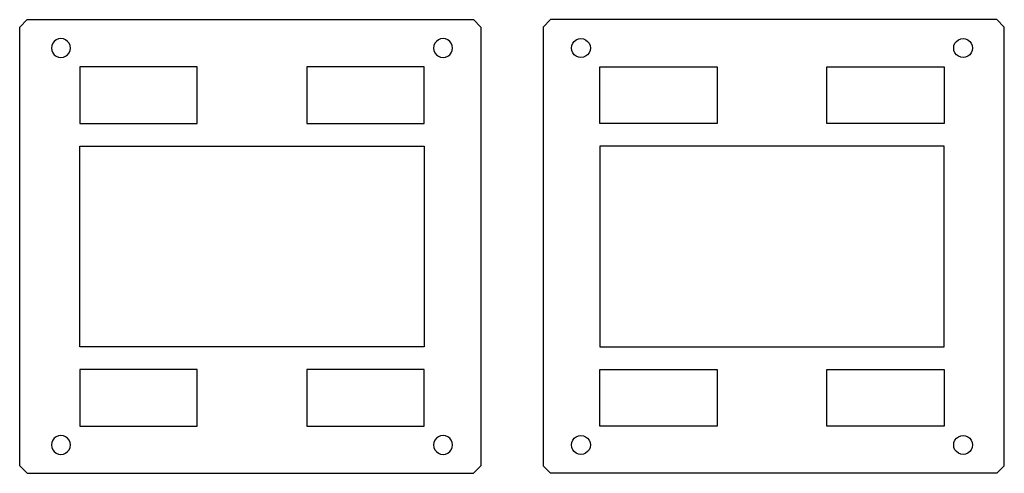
# Model space of a CAD drawing. Extents: x 7 to 461, y -8 to 130.
# Tile 3 of 3: x 200 to 461, y 7 to 127. Entities that reach past the tile are written whole.
import ezdxf

# ---------------------------------------------------------------- set-up
doc = ezdxf.new("R2010")
doc.units = 0
doc.layers.add('Layer0', color=7, linetype='Continuous', true_color=0xffffff)

msp = doc.modelspace()

# ---------------------------------------------------------------- linework, layer by layer
at = {"layer": 'Layer0'}
for p, q in [((200.41, 125.46), (202.41, 127.46)), ((200.41, 9.46), (200.41, 125.46)), ((202.41, 127.46), (320.29, 127.46)), ((322.29, 125.46), (320.29, 127.46)), ((322.29, 125.46), (322.29, 85.65)), ((338.71, 125.46), (340.71, 127.46)), ((338.71, 125.46), (338.71, 85.65)), ((458.59, 127.46), (340.71, 127.46)), ((460.59, 125.46), (458.59, 127.46)), ((460.59, 9.46), (460.59, 125.46)), ((210.64, 122.37), (210.04, 122.12)), ((211.29, 122.46), (210.64, 122.37)), ((211.94, 122.37), (211.29, 122.46)), ((212.54, 122.12), (211.94, 122.37)), ((311.64, 122.37), (311.04, 122.12)), ((312.29, 122.46), (311.64, 122.37)), ((312.94, 122.37), (312.29, 122.46)), ((313.54, 122.12), (312.94, 122.37)), ((347.46, 122.12), (348.06, 122.37)), ((348.06, 122.37), (348.71, 122.46)), ((348.71, 122.46), (349.35, 122.37)), ((349.35, 122.37), (349.96, 122.12)), ((448.46, 122.12), (449.06, 122.37)), ((449.06, 122.37), (449.71, 122.46)), ((449.71, 122.46), (450.35, 122.37)), ((450.35, 122.37), (450.96, 122.12)), ((208.88, 120.6), (208.79, 119.96)), ((208.79, 119.96), (208.88, 119.31)), ((209.13, 121.21), (208.88, 120.6)), ((209.52, 121.72), (209.13, 121.21)), ((210.04, 122.12), (209.52, 121.72)), ((213.06, 121.72), (212.54, 122.12)), ((213.46, 121.21), (213.06, 121.72)), ((213.71, 120.6), (213.46, 121.21)), ((213.79, 119.96), (213.71, 120.6)), ((213.71, 119.31), (213.79, 119.96)), ((309.88, 120.6), (309.79, 119.96)), ((309.79, 119.96), (309.88, 119.31)), ((310.13, 121.21), (309.88, 120.6)), ((310.52, 121.72), (310.13, 121.21)), ((311.04, 122.12), (310.52, 121.72)), ((314.06, 121.72), (313.54, 122.12)), ((314.46, 121.21), (314.06, 121.72)), ((314.71, 120.6), (314.46, 121.21)), ((314.79, 119.96), (314.71, 120.6)), ((314.71, 119.31), (314.79, 119.96)), ((346.21, 119.96), (346.29, 120.6)), ((346.29, 119.31), (346.21, 119.96)), ((346.29, 120.6), (346.54, 121.21)), ((346.54, 121.21), (346.94, 121.72)), ((346.94, 121.72), (347.46, 122.12)), ((349.96, 122.12), (350.47, 121.72)), ((350.47, 121.72), (350.87, 121.21)), ((350.87, 121.21), (351.12, 120.6)), ((351.12, 120.6), (351.21, 119.96)), ((351.21, 119.96), (351.12, 119.31)), ((447.21, 119.96), (447.29, 120.6)), ((447.29, 119.31), (447.21, 119.96)), ((447.29, 120.6), (447.54, 121.21)), ((447.54, 121.21), (447.94, 121.72)), ((447.94, 121.72), (448.46, 122.12)), ((450.96, 122.12), (451.47, 121.72)), ((451.47, 121.72), (451.87, 121.21)), ((451.87, 121.21), (452.12, 120.6)), ((452.12, 120.6), (452.21, 119.96)), ((452.21, 119.96), (452.12, 119.31)), ((208.88, 119.31), (209.13, 118.71)), ((209.13, 118.71), (209.52, 118.19)), ((209.52, 118.19), (210.04, 117.79)), ((210.04, 117.79), (210.64, 117.54)), ((210.64, 117.54), (211.29, 117.46)), ((211.29, 117.46), (211.94, 117.54)), ((211.94, 117.54), (212.54, 117.79)), ((212.54, 117.79), (213.06, 118.19)), ((213.06, 118.19), (213.46, 118.71)), ((213.46, 118.71), (213.71, 119.31)), ((309.88, 119.31), (310.13, 118.71)), ((310.13, 118.71), (310.52, 118.19)), ((310.52, 118.19), (311.04, 117.79)), ((311.04, 117.79), (311.64, 117.54)), ((311.64, 117.54), (312.29, 117.46)), ((312.29, 117.46), (312.94, 117.54)), ((312.94, 117.54), (313.54, 117.79)), ((313.54, 117.79), (314.06, 118.19)), ((314.06, 118.19), (314.46, 118.71)), ((314.46, 118.71), (314.71, 119.31)), ((346.54, 118.71), (346.29, 119.31)), ((346.94, 118.19), (346.54, 118.71)), ((347.46, 117.79), (346.94, 118.19)), ((348.06, 117.54), (347.46, 117.79)), ((348.71, 117.46), (348.06, 117.54)), ((349.35, 117.54), (348.71, 117.46)), ((349.96, 117.79), (349.35, 117.54)), ((350.47, 118.19), (349.96, 117.79)), ((350.87, 118.71), (350.47, 118.19)), ((351.12, 119.31), (350.87, 118.71)), ((447.54, 118.71), (447.29, 119.31)), ((447.94, 118.19), (447.54, 118.71)), ((448.46, 117.79), (447.94, 118.19)), ((449.06, 117.54), (448.46, 117.79)), ((449.71, 117.46), (449.06, 117.54)), ((450.35, 117.54), (449.71, 117.46)), ((450.96, 117.79), (450.35, 117.54)), ((451.47, 118.19), (450.96, 117.79)), ((451.87, 118.71), (451.47, 118.19)), ((452.12, 119.31), (451.87, 118.71)), ((216.29, 114.96), (216.29, 99.96)), ((247.29, 114.96), (216.29, 114.96)), ((247.29, 99.96), (247.29, 114.96)), ((276.29, 114.96), (276.29, 99.96)), ((307.29, 114.96), (276.29, 114.96)), ((307.29, 99.96), (307.29, 114.96)), ((353.71, 99.96), (353.71, 114.96)), ((353.71, 114.96), (384.71, 114.96)), ((384.71, 114.96), (384.71, 99.96)), ((413.71, 99.96), (413.71, 114.96)), ((413.71, 114.96), (444.71, 114.96)), ((444.71, 114.96), (444.71, 99.96)), ((216.29, 99.96), (247.29, 99.96)), ((276.29, 99.96), (307.29, 99.96)), ((384.71, 99.96), (353.71, 99.96)), ((444.71, 99.96), (413.71, 99.96)), ((216.29, 93.96), (307.29, 93.96)), ((216.29, 40.96), (216.29, 93.96)), ((307.29, 93.96), (307.29, 40.96)), ((444.71, 93.96), (353.71, 93.96)), ((353.71, 93.96), (353.71, 40.96)), ((444.71, 40.96), (444.71, 93.96)), ((322.29, 85.65), (322.29, 9.46)), ((338.71, 85.65), (338.71, 9.46)), ((307.29, 40.96), (216.29, 40.96)), ((353.71, 40.96), (444.71, 40.96)), ((216.29, 34.96), (216.29, 19.96)), ((247.29, 34.96), (216.29, 34.96)), ((247.29, 19.96), (247.29, 34.96)), ((276.29, 34.96), (276.29, 19.96)), ((307.29, 34.96), (276.29, 34.96)), ((307.29, 19.96), (307.29, 34.96)), ((353.71, 19.96), (353.71, 34.96)), ((353.71, 34.96), (384.71, 34.96)), ((384.71, 34.96), (384.71, 19.96)), ((413.71, 19.96), (413.71, 34.96)), ((413.71, 34.96), (444.71, 34.96)), ((444.71, 34.96), (444.71, 19.96)), ((216.29, 19.96), (247.29, 19.96)), ((276.29, 19.96), (307.29, 19.96)), ((384.71, 19.96), (353.71, 19.96)), ((444.71, 19.96), (413.71, 19.96)), ((209.13, 16.21), (208.88, 15.6)), ((209.52, 16.72), (209.13, 16.21)), ((210.04, 17.12), (209.52, 16.72)), ((210.64, 17.37), (210.04, 17.12)), ((211.29, 17.46), (210.64, 17.37)), ((211.94, 17.37), (211.29, 17.46)), ((212.54, 17.12), (211.94, 17.37)), ((213.06, 16.72), (212.54, 17.12)), ((213.46, 16.21), (213.06, 16.72)), ((213.71, 15.6), (213.46, 16.21)), ((310.13, 16.21), (309.88, 15.6)), ((310.52, 16.72), (310.13, 16.21)), ((311.04, 17.12), (310.52, 16.72)), ((311.64, 17.37), (311.04, 17.12)), ((312.29, 17.46), (311.64, 17.37)), ((312.94, 17.37), (312.29, 17.46)), ((313.54, 17.12), (312.94, 17.37)), ((314.06, 16.72), (313.54, 17.12)), ((314.46, 16.21), (314.06, 16.72)), ((314.71, 15.6), (314.46, 16.21)), ((346.29, 15.6), (346.54, 16.21)), ((346.54, 16.21), (346.94, 16.72)), ((346.94, 16.72), (347.46, 17.12)), ((347.46, 17.12), (348.06, 17.37)), ((348.06, 17.37), (348.71, 17.46)), ((348.71, 17.46), (349.35, 17.37)), ((349.35, 17.37), (349.96, 17.12)), ((349.96, 17.12), (350.47, 16.72)), ((350.47, 16.72), (350.87, 16.21)), ((350.87, 16.21), (351.12, 15.6)), ((447.29, 15.6), (447.54, 16.21)), ((447.54, 16.21), (447.94, 16.72)), ((447.94, 16.72), (448.46, 17.12)), ((448.46, 17.12), (449.06, 17.37)), ((449.06, 17.37), (449.71, 17.46)), ((449.71, 17.46), (450.35, 17.37)), ((450.35, 17.37), (450.96, 17.12)), ((450.96, 17.12), (451.47, 16.72)), ((451.47, 16.72), (451.87, 16.21)), ((451.87, 16.21), (452.12, 15.6)), ((208.88, 15.6), (208.79, 14.96)), ((208.79, 14.96), (208.88, 14.31)), ((208.88, 14.31), (209.13, 13.71)), ((209.13, 13.71), (209.52, 13.19)), ((209.52, 13.19), (210.04, 12.79)), ((212.54, 12.79), (213.06, 13.19)), ((213.06, 13.19), (213.46, 13.71)), ((213.46, 13.71), (213.71, 14.31)), ((213.79, 14.96), (213.71, 15.6)), ((213.71, 14.31), (213.79, 14.96)), ((309.88, 15.6), (309.79, 14.96)), ((309.79, 14.96), (309.88, 14.31)), ((309.88, 14.31), (310.13, 13.71)), ((310.13, 13.71), (310.52, 13.19)), ((310.52, 13.19), (311.04, 12.79)), ((313.54, 12.79), (314.06, 13.19)), ((314.06, 13.19), (314.46, 13.71)), ((314.46, 13.71), (314.71, 14.31)), ((314.79, 14.96), (314.71, 15.6)), ((314.71, 14.31), (314.79, 14.96)), ((346.21, 14.96), (346.29, 15.6)), ((346.29, 14.31), (346.21, 14.96)), ((346.54, 13.71), (346.29, 14.31)), ((346.94, 13.19), (346.54, 13.71)), ((347.46, 12.79), (346.94, 13.19)), ((350.47, 13.19), (349.96, 12.79)), ((350.87, 13.71), (350.47, 13.19)), ((351.12, 14.31), (350.87, 13.71)), ((351.12, 15.6), (351.21, 14.96)), ((351.21, 14.96), (351.12, 14.31)), ((447.21, 14.96), (447.29, 15.6)), ((447.29, 14.31), (447.21, 14.96)), ((447.54, 13.71), (447.29, 14.31)), ((447.94, 13.19), (447.54, 13.71)), ((448.46, 12.79), (447.94, 13.19)), ((451.47, 13.19), (450.96, 12.79)), ((451.87, 13.71), (451.47, 13.19)), ((452.12, 14.31), (451.87, 13.71)), ((452.12, 15.6), (452.21, 14.96)), ((452.21, 14.96), (452.12, 14.31)), ((210.04, 12.79), (210.64, 12.54)), ((210.64, 12.54), (211.29, 12.46)), ((211.29, 12.46), (211.94, 12.54)), ((211.94, 12.54), (212.54, 12.79)), ((311.04, 12.79), (311.64, 12.54)), ((311.64, 12.54), (312.29, 12.46)), ((312.29, 12.46), (312.94, 12.54)), ((312.94, 12.54), (313.54, 12.79)), ((348.06, 12.54), (347.46, 12.79)), ((348.71, 12.46), (348.06, 12.54)), ((349.35, 12.54), (348.71, 12.46)), ((349.96, 12.79), (349.35, 12.54)), ((449.06, 12.54), (448.46, 12.79)), ((449.71, 12.46), (449.06, 12.54)), ((450.35, 12.54), (449.71, 12.46)), ((450.96, 12.79), (450.35, 12.54)), ((200.41, 9.46), (202.41, 7.46)), ((320.29, 7.46), (322.29, 9.46)), ((340.71, 7.46), (338.71, 9.46)), ((460.59, 9.46), (458.59, 7.46)), ((202.41, 7.46), (320.29, 7.46)), ((458.59, 7.46), (340.71, 7.46))]:
    msp.add_line(p, q, dxfattribs=at)

doc.saveas('drawing.dxf')
